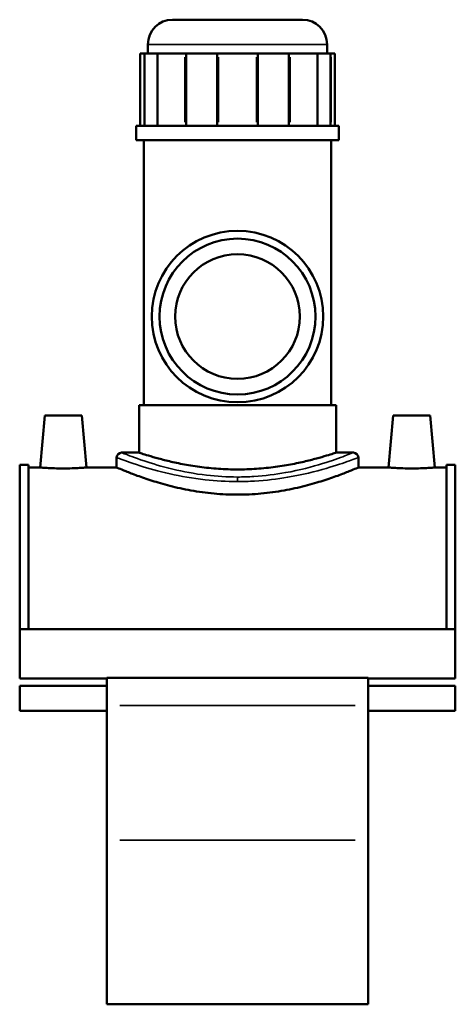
# Model space of a CAD drawing. Header units: millimetres. Extents: x -82 to 1322, y -131 to 1564.
# Tile 7 of 8: x 965 to 1141, y 320 to 718. Entities that reach past the tile are written whole.
import ezdxf

# ---------------------------------------------------------------- set-up
doc = ezdxf.new("R2010")
doc.units = ezdxf.units.MM
doc.layers.add('Visible (ANSI)', color=7, linetype='Continuous', lineweight=50)
doc.layers.add('Visible Narrow (ANSI)', color=7, linetype='Continuous', lineweight=35)

msp = doc.modelspace()

# ---------------------------------------------------------------- linework, layer by layer
at = {"layer": 'Visible (ANSI)'}
for p, q in [((1026.53, 717.93), (1078.98, 717.93)), ((1016.53, 704.28), (1016.53, 707.93)), ((1088.98, 704.28), (1088.98, 707.93)), ((1013.46, 704.28), (1014.98, 704.28)), ((1013.46, 704.28), (1013.46, 675.03)), ((1015.22, 704.28), (1014.98, 704.28)), ((1020.39, 704.28), (1015.22, 704.28)), ((1015.22, 704.28), (1015.22, 675.03)), ((1020.39, 675.03), (1020.39, 704.28)), ((1020.63, 704.28), (1020.39, 704.28)), ((1020.63, 704.28), (1031.46, 704.28)), ((1032.04, 704.28), (1031.46, 704.28)), ((1044.51, 704.28), (1032.04, 704.28)), ((1032.04, 704.28), (1032.04, 675.03)), ((1044.51, 675.03), (1044.51, 704.28)), ((1045.1, 704.28), (1044.51, 704.28)), ((1045.1, 704.28), (1060.41, 704.28)), ((1061, 704.28), (1060.41, 704.28)), ((1073.47, 704.28), (1061, 704.28)), ((1061, 704.28), (1061, 675.03)), ((1073.47, 675.03), (1073.47, 704.28)), ((1074.06, 704.28), (1073.47, 704.28)), ((1074.06, 704.28), (1084.88, 704.28)), ((1085.13, 704.28), (1084.88, 704.28)), ((1090.29, 704.28), (1085.13, 704.28)), ((1085.13, 704.28), (1085.13, 675.03)), ((1090.29, 675.03), (1090.29, 704.28)), ((1090.54, 704.28), (1090.29, 704.28)), ((1090.54, 704.28), (1092.06, 704.28)), ((1092.06, 704.28), (1092.06, 675.03)), ((1093.71, 675.03), (1011.81, 675.03)), ((1011.81, 669.18), (1011.81, 675.03)), ((1093.71, 669.18), (1093.71, 675.03)), ((1093.71, 669.18), (1011.81, 669.18)), ((1014.96, 562.08), (1014.96, 669.18)), ((1090.56, 562.08), (1090.56, 669.18)), ((1092.56, 562.08), (1012.96, 562.08)), ((1012.96, 542.93), (1012.96, 562.08)), ((1092.56, 542.93), (1092.56, 562.08)), ((974.86, 557.93), (973.02, 536.93)), ((989.86, 557.93), (974.86, 557.93)), ((989.86, 557.93), (991.69, 536.93)), ((1115.66, 557.93), (1113.82, 536.93)), ((1115.66, 557.93), (1130.66, 557.93)), ((1130.66, 557.93), (1132.49, 536.93)), ((1005.93, 542.93), (1012.96, 542.93)), ((1092.56, 542.93), (1099.58, 542.93)), ((964.76, 471.58), (964.76, 537.93)), ((964.76, 537.93), (968.28, 537.93)), ((968.28, 471.58), (968.28, 537.93)), ((1003.93, 540.93), (1003.93, 536.93)), ((1101.58, 540.93), (1101.58, 536.93)), ((1137.24, 471.58), (1137.24, 537.93)), ((1137.24, 537.93), (1140.76, 537.93)), ((1140.76, 471.58), (1140.76, 537.93)), ((973.02, 536.93), (968.28, 536.93)), ((1003.93, 536.93), (991.69, 536.93)), ((1113.82, 536.93), (1101.58, 536.93)), ((1137.24, 536.93), (1132.49, 536.93)), ((964.76, 471.58), (964.76, 451.58)), ((1140.76, 471.58), (964.76, 471.58)), ((1140.76, 451.58), (1140.76, 471.58)), ((999.96, 451.58), (964.76, 451.58)), ((999.96, 451.84), (999.96, 440.67)), ((1105.56, 451.84), (999.96, 451.84)), ((1105.56, 440.67), (1105.56, 451.84)), ((1140.76, 451.58), (1105.56, 451.58)), ((964.76, 448.6), (964.76, 438.6)), ((999.96, 448.6), (964.76, 448.6)), ((1140.76, 448.6), (1105.56, 448.6)), ((1140.76, 438.6), (1140.76, 448.6)), ((999.96, 438.6), (964.76, 438.6)), ((999.96, 386.23), (999.96, 440.67)), ((1105.56, 440.67), (1105.56, 386.23)), ((1140.76, 438.6), (1105.56, 438.6)), ((999.96, 386.23), (999.96, 319.93)), ((1105.56, 319.93), (1105.56, 386.23)), ((1105.56, 319.93), (999.96, 319.93))]:
    msp.add_line(p, q, dxfattribs=at)
for radius in [34.65, 31.5, 25.2]:
    msp.add_circle((1052.76, 597.93), radius, dxfattribs=at)
for centre, radius, start, end in [((1026.53, 707.93), 10, 90, 180), ((1078.98, 707.93), 10, 0, 90), ((1005.93, 540.93), 2, 90, 180), ((1099.58, 540.93), 2, 0, 90)]:
    msp.add_arc(centre, radius, start, end, dxfattribs=at)
for points, knots in [([(1052.76, 536.13), (1050.24, 536.13), (1047.64, 536.22), (1042.48, 536.57), (1039.92, 536.83), (1035.03, 537.49), (1032.68, 537.88), (1028.36, 538.72), (1026.37, 539.16), (1022.86, 540), (1021.21, 540.44), (1018.29, 541.26), (1017.03, 541.64), (1014.99, 542.26), (1014.22, 542.51), (1013.2, 542.85), (1012.96, 542.93), (1012.96, 542.93)], [0, 0, 0, 0, 0.756007, 0.756007, 1.512014, 1.512014, 2.268021, 2.268021, 3.024027, 3.024027, 3.779691, 3.779691, 4.535354, 4.535354, 5.291018, 5.291018, 6.046682, 6.046682, 6.046682, 6.046682]), ([(1092.56, 542.93), (1092.56, 542.93), (1092.31, 542.85), (1091.3, 542.51), (1090.52, 542.26), (1088.49, 541.64), (1087.22, 541.26), (1084.31, 540.44), (1082.66, 540), (1079.14, 539.16), (1077.16, 538.72), (1072.83, 537.88), (1070.49, 537.49), (1065.59, 536.83), (1063.03, 536.57), (1057.88, 536.22), (1055.28, 536.13), (1052.76, 536.13)], [18.140045, 18.140045, 18.140045, 18.140045, 18.895708, 18.895708, 19.651372, 19.651372, 20.407035, 20.407035, 21.162699, 21.162699, 21.918706, 21.918706, 22.674712, 22.674712, 23.430719, 23.430719, 24.186726, 24.186726, 24.186726, 24.186726]), ([(982.36, 536.54), (981.18, 536.54), (979.93, 536.56), (977.63, 536.63), (976.58, 536.69), (974.92, 536.78), (974.2, 536.83), (973.25, 536.91), (973.02, 536.93), (973.02, 536.93)], [2.820233, 2.820233, 2.820233, 2.820233, 3.172909, 3.172909, 3.525584, 3.525584, 3.877967, 3.877967, 4.23035, 4.23035, 4.23035, 4.23035]), ([(991.69, 536.93), (991.69, 536.93), (991.46, 536.91), (990.51, 536.83), (989.79, 536.78), (988.14, 536.69), (987.09, 536.63), (984.79, 536.56), (983.53, 536.54), (982.36, 536.54)], [7.050584, 7.050584, 7.050584, 7.050584, 7.402967, 7.402967, 7.75535, 7.75535, 8.108025, 8.108025, 8.4607, 8.4607, 8.4607, 8.4607]), ([(1052.76, 525.94), (1049.65, 525.94), (1046.44, 526.09), (1040.1, 526.67), (1036.96, 527.1), (1030.96, 528.18), (1028.1, 528.82), (1022.81, 530.18), (1020.38, 530.89), (1016.09, 532.26), (1014.07, 532.95), (1010.5, 534.26), (1008.95, 534.87), (1006.44, 535.87), (1005.49, 536.27), (1004.23, 536.8), (1003.93, 536.93), (1003.93, 536.93)], [0, 0, 0, 0, 0.933489, 0.933489, 1.866979, 1.866979, 2.800468, 2.800468, 3.733957, 3.733957, 4.666174, 4.666174, 5.598391, 5.598391, 6.530608, 6.530608, 7.462824, 7.462824, 7.462824, 7.462824]), ([(1101.58, 536.93), (1101.58, 536.93), (1101.28, 536.8), (1100.03, 536.27), (1099.07, 535.87), (1096.57, 534.87), (1095.02, 534.26), (1091.44, 532.95), (1089.43, 532.26), (1085.14, 530.89), (1082.71, 530.18), (1077.42, 528.82), (1074.55, 528.18), (1068.55, 527.1), (1065.41, 526.67), (1059.07, 526.09), (1055.87, 525.94), (1052.76, 525.94)], [22.388473, 22.388473, 22.388473, 22.388473, 23.32069, 23.32069, 24.252907, 24.252907, 25.185123, 25.185123, 26.11734, 26.11734, 27.050829, 27.050829, 27.984319, 27.984319, 28.917808, 28.917808, 29.851297, 29.851297, 29.851297, 29.851297]), ([(1123.16, 536.54), (1121.98, 536.54), (1120.73, 536.56), (1118.43, 536.63), (1117.38, 536.69), (1115.72, 536.78), (1115, 536.83), (1114.05, 536.91), (1113.82, 536.93), (1113.82, 536.93)], [0, 0, 0, 0, 0.352675, 0.352675, 0.70535, 0.70535, 1.057733, 1.057733, 1.410117, 1.410117, 1.410117, 1.410117]), ([(1132.49, 536.93), (1132.49, 536.93), (1132.26, 536.91), (1131.31, 536.83), (1130.59, 536.78), (1128.94, 536.69), (1127.89, 536.63), (1125.59, 536.56), (1124.33, 536.54), (1123.16, 536.54)], [4.23035, 4.23035, 4.23035, 4.23035, 4.582733, 4.582733, 4.935117, 4.935117, 5.287792, 5.287792, 5.640467, 5.640467, 5.640467, 5.640467])]:
    msp.add_open_spline(points, degree=3, knots=knots, dxfattribs=at)
at = {"layer": 'Visible Narrow (ANSI)'}
for p, q in [((1088.54, 707.93), (1016.98, 707.93)), ((1014.98, 676.49), (1014.98, 702.81)), ((1020.63, 702.81), (1020.63, 676.49)), ((1031.46, 676.49), (1031.46, 702.81)), ((1045.1, 702.81), (1045.1, 676.49)), ((1060.41, 676.49), (1060.41, 702.81)), ((1074.06, 702.81), (1074.06, 676.49)), ((1084.88, 676.49), (1084.88, 702.81)), ((1090.54, 702.81), (1090.54, 676.49)), ((1052.76, 533.03), (1052.76, 531.36)), ((1005.24, 440.67), (1100.28, 440.67)), ((1100.28, 386.23), (1005.24, 386.23))]:
    msp.add_line(p, q, dxfattribs=at)
for points, knots in [([(1052.76, 533.07), (1048.53, 533.07), (1044.31, 533.33), (1035.39, 534.37), (1030.78, 535.24), (1022.14, 537.3), (1018.19, 538.51), (1011.15, 540.86), (1008.39, 541.95), (1006.29, 542.78), (1005.94, 542.92), (1005.93, 542.93)], [14.903026, 14.903026, 14.903026, 14.903026, 16.174064, 16.174064, 17.702321, 17.702321, 19.363231, 19.363231, 21.350291, 21.350291, 22.354548, 22.354548, 22.354548, 22.354548]), ([(1099.58, 542.93), (1099.58, 542.93), (1099.58, 542.93), (1099.41, 542.86), (1098.22, 542.37), (1093.97, 540.76), (1090.92, 539.66), (1082.96, 537.21), (1077.86, 535.85), (1068.16, 534.11), (1063.83, 533.56), (1057.2, 533.15), (1054.98, 533.07), (1052.76, 533.07)], [37.257568, 37.257568, 37.257568, 37.257568, 37.384439, 37.384439, 39.088458, 39.088458, 40.790785, 40.790785, 42.690906, 42.690906, 44.040436, 44.040436, 44.709077, 44.709077, 44.709077, 44.709077]), ([(1003.93, 540.93), (1003.94, 540.92), (1004.31, 540.78), (1006.5, 539.97), (1009.38, 538.9), (1016.71, 536.58), (1020.83, 535.4), (1029.84, 533.37), (1034.65, 532.52), (1043.95, 531.49), (1048.35, 531.24), (1052.76, 531.24)], [-22.354548, -22.354548, -22.354548, -22.354548, -21.350291, -21.350291, -19.363231, -19.363231, -17.702321, -17.702321, -16.174064, -16.174064, -14.903026, -14.903026, -14.903026, -14.903026]), ([(1052.76, 531.24), (1055.08, 531.24), (1057.39, 531.31), (1064.31, 531.71), (1068.81, 532.26), (1078.94, 533.97), (1084.25, 535.3), (1092.55, 537.71), (1095.73, 538.8), (1100.16, 540.38), (1101.4, 540.86), (1101.58, 540.93), (1101.58, 540.93), (1101.58, 540.93)], [-44.709077, -44.709077, -44.709077, -44.709077, -44.040436, -44.040436, -42.690906, -42.690906, -40.790785, -40.790785, -39.088458, -39.088458, -37.384439, -37.384439, -37.257568, -37.257568, -37.257568, -37.257568])]:
    msp.add_open_spline(points, degree=3, knots=knots, dxfattribs=at)

doc.saveas('drawing.dxf')
